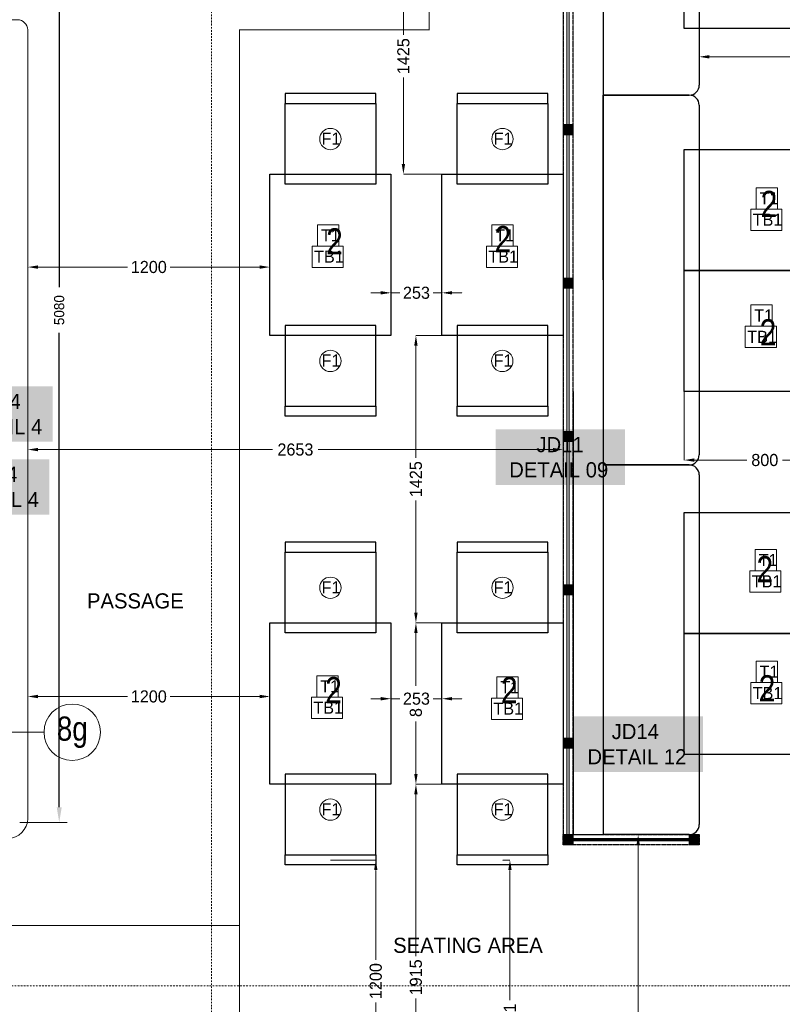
# Model space of a CAD drawing. Header units: millimetres. Extents: x 811 to 573824, y 137 to 100812.
# Tile 88 of 143: x 452495 to 456275, y 65903 to 70785. Entities that reach past the tile are written whole.
import ezdxf

# ---------------------------------------------------------------- set-up
doc = ezdxf.new("R2010")
doc.units = ezdxf.units.MM
doc.header["$LTSCALE"] = 3
doc.header["$MEASUREMENT"] = 0
doc.header["$PDMODE"] = 35
for name, pattern in [('DASHDOT2', [0.5, 0.25, -0.125, 0, -0.125]), ('DASHED', [0.75, 0.5, -0.25]), ('DASHED2', [0.375, 0.25, -0.125]), ('HIDDENX2', [0.75, 0.5, -0.25]), ('PDASHED2', [9.525, 6.35, -3.175])]:
    doc.linetypes.add(name, pattern=pattern)
doc.layers.get('0').update_dxf_attribs({"lineweight": 0})
doc.layers.get('Defpoints').update_dxf_attribs({"lineweight": 0})
doc.layers.add('ARC - LEADER ARROW', color=7, linetype='Continuous')
for name, color, linetype, lineweight in [('FOH TEXT', 7, 'Continuous', 0), ('FURNITURE', 27, 'Continuous', 0), ('FURNITURE CODES', 7, 'Continuous', 0), ('FURNITURE DIMENSIONS', 5, 'Continuous', 0), ('JOINERY DETAILS TEXT', 7, 'Continuous', 0), ('KITCHEN EQUIPMENT CODES', 252, 'Continuous', 0), ('NEW BRICKWORK', 1, 'Continuous', 0), ('PATHWAY LINE', 8, 'HIDDENX2', 0), ('S Fur', 44, 'Continuous', 20), ('SEATING NO.', 250, 'Continuous', 0), ('SECTION LINES', 7, 'Continuous', 0), ('SHEET', 7, 'Continuous', 0)]:
    doc.layers.add(name, color=color, linetype=linetype, lineweight=lineweight)
doc.styles.add('ARA-30', font='stylu.ttf', dxfattribs={"height": 60})
doc.styles.add('ARC SCALE50', font='swissc.ttf', dxfattribs={"height": 100})
doc.styles.get("Standard").update_dxf_attribs({"font": 'stylu.ttf'})
doc.dimstyles.new('ARA-30', dxfattribs={"dimtxt": 60, "dimasz": 50, "dimexe": 0, "dimexo": 0, "dimgap": 2, "dimtad": 0, "dimdec": 0, "dimdsep": 46, "dimtxsty": 'ARA-30', "dimcen": 30, "dimdle": 30, "dimclrd": 5, "dimclre": 5, "dimclrt": 5, "dimadec": 0, "dimazin": 3, "dimtfac": 1, "dimtdec": 0, "dimtix": 1, "dimtmove": 1, "dimatfit": 3, "dimfxl": 1, "dimtfill": 1, "dimtolj": 1, "dimlwd": 0, "dimlwe": 0, "dimarcsym": 0})
doc.dimstyles.new('ARC SCALE50', dxfattribs={"dimscale": 50, "dimtxt": 1, "dimasz": 1.5, "dimexe": 0.8, "dimexo": 0.8, "dimgap": 0.5, "dimtad": 0, "dimdec": 0, "dimrnd": 1, "dimzin": 0, "dimdsep": 46, "dimtxsty": 'Standard', "dimcen": 1.5, "dimdle": 0.8, "dimclrd": 256, "dimclre": 256, "dimclrt": 256, "dimadec": 0, "dimazin": 0, "dimtfac": 2, "dimtdec": 0, "dimtmove": 1, "dimatfit": 2, "dimfxl": 1, "dimtolj": 1, "dimtzin": 0, "dimlwd": -1, "dimlwe": 13, "dimarcsym": 0})

# ---------------------------------------------------------------- blocks, each defined once
blk = doc.blocks.new('*D42')
at = {"layer": 'Defpoints', "color": 0, "transparency": 16777216}
for p in [(454588, 69219.3, 0.1), (454458.9, 67794.3), (454588, 67794.3, 0.1)]:
    blk.add_point(p, dxfattribs=at)
at = {"layer": 'FURNITURE DIMENSIONS', "color": 5, "linetype": 'DASHED2', "lineweight": 0, "transparency": 16777216}
for p, q in [((454588, 69219.3), (454458.9, 69219.3)), ((454458.9, 69169.3), (454458.9, 68610.4)), ((454458.9, 67844.3), (454458.9, 68403.2)), ((454588, 67794.3), (454458.9, 67794.3))]:
    blk.add_line(p, q, dxfattribs=at)
at = {"layer": 'FURNITURE DIMENSIONS', "color": 5, "transparency": 16777216}
for points in [[(454450.6, 69169.3), (454467.3, 69169.3), (454458.9, 69219.3)], [(454450.6, 67844.3), (454467.3, 67844.3), (454458.9, 67794.3)]]:
    blk.add_solid(points, dxfattribs=at)
at = {"layer": 'FURNITURE DIMENSIONS', "color": 5, "transparency": 16777216, "insert": (454458.9, 68506.8), "char_height": 60, "attachment_point": 5, "rotation": 90, "style": 'ARA-30', "bg_fill": 3, "box_fill_scale": 1.25, "bg_fill_color": 256, "bg_fill_true_color": 13158600, "bg_fill_transparency": 0}
blk.add_mtext('\\A1;1425', dxfattribs=at)
blk = doc.blocks.new('*D43')
at = {"layer": 'Defpoints', "color": 0, "transparency": 16777216}
for p in [(454588, 71444.3, 0.1), (454396.9, 70019.3), (454588, 70019.3, 0.1)]:
    blk.add_point(p, dxfattribs=at)
at = {"layer": 'FURNITURE DIMENSIONS', "color": 5, "linetype": 'DASHED2', "lineweight": 0, "transparency": 16777216}
for p, q in [((454588, 71444.3), (454396.9, 71444.3)), ((454396.9, 71394.3), (454396.9, 70707.7)), ((454396.9, 70069.3), (454396.9, 70500.5)), ((454588, 70019.3), (454396.9, 70019.3))]:
    blk.add_line(p, q, dxfattribs=at)
at = {"layer": 'FURNITURE DIMENSIONS', "color": 5, "transparency": 16777216}
for points in [[(454388.6, 71394.3), (454405.2, 71394.3), (454396.9, 71444.3)], [(454388.6, 70069.3), (454405.2, 70069.3), (454396.9, 70019.3)]]:
    blk.add_solid(points, dxfattribs=at)
at = {"layer": 'FURNITURE DIMENSIONS', "color": 5, "transparency": 16777216, "insert": (454396.9, 70604.1), "char_height": 60, "attachment_point": 5, "rotation": 90, "style": 'ARA-30', "bg_fill": 3, "box_fill_scale": 1.25, "bg_fill_color": 256, "bg_fill_true_color": 13158600, "bg_fill_transparency": 0}
blk.add_mtext('\\A1;1425', dxfattribs=at)
blk = doc.blocks.new('*D80')
at = {"layer": 'Defpoints', "color": 0, "transparency": 16777216}
for p in [(452535, 69643.2, 0.1), (453735, 69643.2, 0.1), (452535, 69558.5)]:
    blk.add_point(p, dxfattribs=at)
at = {"layer": 'FURNITURE DIMENSIONS', "color": 5, "linetype": 'DASHED2', "lineweight": 0, "transparency": 16777216}
for p, q in [((452535, 69643.2), (452535, 69558.5)), ((453735, 69643.2), (453735, 69558.5)), ((452585, 69558.5), (453028.7, 69558.5)), ((453685, 69558.5), (453241.3, 69558.5))]:
    blk.add_line(p, q, dxfattribs=at)
at = {"layer": 'FURNITURE DIMENSIONS', "color": 5, "transparency": 16777216}
for points in [[(452585, 69566.8), (452585, 69550.1), (452535, 69558.5)], [(453685, 69566.8), (453685, 69550.1), (453735, 69558.5)]]:
    blk.add_solid(points, dxfattribs=at)
at = {"layer": 'FURNITURE DIMENSIONS', "color": 5, "transparency": 16777216, "insert": (453135, 69558.5), "char_height": 60, "attachment_point": 5, "style": 'ARA-30', "bg_fill": 3, "box_fill_scale": 1.25, "bg_fill_color": 256, "bg_fill_true_color": 13158600, "bg_fill_transparency": 0}
blk.add_mtext('\\A1;1200', dxfattribs=at)
blk = doc.blocks.new('*D81')
at = {"layer": 'Defpoints', "color": 0, "transparency": 16777216}
for p in [(452535, 67429.2), (452535, 67418.2, 0.1), (453735, 67418.2, 0.1)]:
    blk.add_point(p, dxfattribs=at)
at = {"layer": 'FURNITURE DIMENSIONS', "color": 5, "linetype": 'DASHED2', "lineweight": 0, "transparency": 16777216}
for p, q in [((452535, 67418.2), (452535, 67429.2)), ((452585, 67429.2), (453028.7, 67429.2)), ((453685, 67429.2), (453241.3, 67429.2)), ((453735, 67418.2), (453735, 67429.2))]:
    blk.add_line(p, q, dxfattribs=at)
at = {"layer": 'FURNITURE DIMENSIONS', "color": 5, "transparency": 16777216}
for points in [[(452585, 67437.6), (452585, 67420.9), (452535, 67429.2)], [(453685, 67437.6), (453685, 67420.9), (453735, 67429.2)]]:
    blk.add_solid(points, dxfattribs=at)
at = {"layer": 'FURNITURE DIMENSIONS', "color": 5, "transparency": 16777216, "insert": (453135, 67429.2), "char_height": 60, "attachment_point": 5, "style": 'ARA-30', "bg_fill": 3, "box_fill_scale": 1.25, "bg_fill_color": 256, "bg_fill_true_color": 13158600, "bg_fill_transparency": 0}
blk.add_mtext('\\A1;1200', dxfattribs=at)
blk = doc.blocks.new('*D82')
at = {"layer": 'Defpoints', "color": 0, "transparency": 16777216}
for p in [(454035, 66618.2, 0.1), (454260, 65417.8), (454328.2, 65417.8, 0.1)]:
    blk.add_point(p, dxfattribs=at)
at = {"layer": 'FURNITURE DIMENSIONS', "color": 5, "linetype": 'DASHED2', "lineweight": 0, "transparency": 16777216}
for p, q in [((454035, 66618.2), (454260, 66618.2)), ((454260, 66568.2), (454260, 66124.3)), ((454260, 65467.8), (454260, 65911.7)), ((454328.2, 65417.8), (454260, 65417.8))]:
    blk.add_line(p, q, dxfattribs=at)
at = {"layer": 'FURNITURE DIMENSIONS', "color": 5, "transparency": 16777216}
for points in [[(454251.7, 66568.2), (454268.3, 66568.2), (454260, 66618.2)], [(454251.7, 65467.8), (454268.3, 65467.8), (454260, 65417.8)]]:
    blk.add_solid(points, dxfattribs=at)
at = {"layer": 'FURNITURE DIMENSIONS', "color": 5, "transparency": 16777216, "insert": (454260, 66018), "char_height": 60, "attachment_point": 5, "rotation": 90, "style": 'ARA-30', "bg_fill": 3, "box_fill_scale": 1.25, "bg_fill_color": 256, "bg_fill_true_color": 13158600, "bg_fill_transparency": 0}
blk.add_mtext('\\A1;1200', dxfattribs=at)
blk = doc.blocks.new('*D83')
at = {"layer": 'Defpoints', "color": 0, "transparency": 16777216}
for p in [(454888, 66618.2, 0), (454924.9, 65017.3, 0), (454924.9, 65017.3)]:
    blk.add_point(p, dxfattribs=at)
at = {"layer": 'FURNITURE DIMENSIONS', "color": 5, "linetype": 'DASHED2', "lineweight": 0, "transparency": 16777216}
for p, q in [((454888, 66618.2), (454924.9, 66618.2)), ((454924.9, 66568.2), (454924.9, 65912)), ((454924.9, 65067.3), (454924.9, 65723.5)), ((454924.9, 65017.3), (454924.9, 65017.3))]:
    blk.add_line(p, q, dxfattribs=at)
at = {"layer": 'FURNITURE DIMENSIONS', "color": 5, "transparency": 16777216}
for points in [[(454916.6, 66568.2), (454933.3, 66568.2), (454924.9, 66618.2)], [(454916.6, 65067.3), (454933.3, 65067.3), (454924.9, 65017.3)]]:
    blk.add_solid(points, dxfattribs=at)
at = {"layer": 'FURNITURE DIMENSIONS', "color": 5, "transparency": 16777216, "insert": (454924.9, 65817.7), "char_height": 60, "attachment_point": 5, "rotation": 90, "style": 'ARA-30', "bg_fill": 3, "box_fill_scale": 1.25, "bg_fill_color": 256, "bg_fill_true_color": 13158600, "bg_fill_transparency": 0}
blk.add_mtext('\\A1;1601', dxfattribs=at)
blk = doc.blocks.new('*D84')
at = {"layer": 'Defpoints', "color": 0, "transparency": 16777216}
for p in [(454588, 69430.8), (454335, 69243.2), (454588, 69243.2)]:
    blk.add_point(p, dxfattribs=at)
at = {"layer": 'FURNITURE DIMENSIONS', "color": 5, "linetype": 'DASHED2', "lineweight": 0, "transparency": 16777216}
for p, q in [((454285, 69430.8), (454235, 69430.8)), ((454335, 69243.2), (454335, 69430.8)), ((454335, 69430.8), (454378.4, 69430.8)), ((454588, 69430.8), (454544.6, 69430.8)), ((454588, 69243.2), (454588, 69430.8)), ((454638, 69430.8), (454688, 69430.8))]:
    blk.add_line(p, q, dxfattribs=at)
at = {"layer": 'FURNITURE DIMENSIONS', "color": 5, "transparency": 16777216}
for points in [[(454285, 69439.2), (454285, 69422.5), (454335, 69430.8)], [(454638, 69439.2), (454638, 69422.5), (454588, 69430.8)]]:
    blk.add_solid(points, dxfattribs=at)
at = {"layer": 'FURNITURE DIMENSIONS', "color": 5, "transparency": 16777216, "insert": (454461.5, 69430.8), "char_height": 60, "attachment_point": 5, "style": 'ARA-30', "bg_fill": 3, "box_fill_scale": 1.25, "bg_fill_color": 256, "bg_fill_true_color": 13158600, "bg_fill_transparency": 0}
blk.add_mtext('\\A1;253', dxfattribs=at)
blk = doc.blocks.new('FURNITURE CODES')
at = {"layer": 'SEATING NO.', "char_height": 130, "attachment_point": 1, "style": 'ARC SCALE50'}
for insert in [(456167.3, 69936.3, 0.1), (454013.8, 69750.9, 0.1), (454848.5, 69761.8, 0.1), (456162.7, 69299.9, 0.1), (456146.7, 68125.3, 0.1), (454009.1, 67525.9, 0.1), (454880.4, 67525.9, 0.1), (456157.7, 67534.8, 0.1)]:
    blk.add_mtext_dynamic_manual_height_columns('2', width=2181.781, gutter_width=1, heights=[0], dxfattribs=dict(at, insert=insert))
blk = doc.blocks.new('FURNITURE ITEMS')
at = {"layer": 'FURNITURE CODES'}
for points in [[(456145.4, 69951.5), (456251.2, 69951.5), (456251.2, 69845.7), (456145.4, 69845.7)], [(456118.5, 69845.7), (456272.4, 69845.7), (456272.4, 69739.9), (456118.5, 69739.9)], [(453971.6, 69768.7), (454077.4, 69768.7), (454077.4, 69662.9), (453971.6, 69662.9)], [(454835.4, 69768.7), (454941.2, 69768.7), (454941.2, 69662.9), (454835.4, 69662.9)], [(453944.6, 69662.9), (454098.6, 69662.9), (454098.6, 69557), (453944.6, 69557)], [(454808.5, 69662.9), (454962.4, 69662.9), (454962.4, 69557), (454808.5, 69557)], [(456118.6, 69370.6), (456224.4, 69370.6), (456224.4, 69264.7), (456118.6, 69264.7)], [(456091.6, 69264.7), (456245.6, 69264.7), (456245.6, 69158.9), (456091.6, 69158.9)], [(456140.9, 68158.5), (456246.7, 68158.5), (456246.7, 68052.7), (456140.9, 68052.7)], [(456114, 68052.7), (456267.9, 68052.7), (456267.9, 67946.8), (456114, 67946.8)], [(456145.4, 67604.1), (456251.2, 67604.1), (456251.2, 67498.3), (456145.4, 67498.3)], [(453968, 67532), (454073.8, 67532), (454073.8, 67426.2), (453968, 67426.2)], [(454860.3, 67527.5), (454966.2, 67527.5), (454966.2, 67421.7), (454860.3, 67421.7)], [(456118.5, 67498.3), (456272.4, 67498.3), (456272.4, 67392.5), (456118.5, 67392.5)], [(453941, 67426.2), (454095, 67426.2), (454095, 67320.4), (453941, 67320.4)], [(454833.4, 67421.7), (454987.3, 67421.7), (454987.3, 67315.9), (454833.4, 67315.9)]]:
    blk.add_lwpolyline(points, close=True, dxfattribs=at)
for centre in [(454035, 70193.2, 0.1), (454888, 70193.2, 0.1), (454035, 69093.2, 0.1), (454886.8, 69093.2, 0.1), (454035, 67968.2, 0.1), (454888, 67968.2, 0.1), (454035, 66868.2, 0.1), (454888, 66868.2, 0.1)]:
    blk.add_circle(centre, 52.9, dxfattribs=at)
at = {"layer": 'FURNITURE CODES', "char_height": 60, "width": 191.371, "attachment_point": 1, "style": 'ARA-30'}
for s, insert in [('F1', (453991.2, 70225.3, 0.1)), ('F1', (454844.2, 70225.3, 0.1)), ('T1', (456162.4, 69929.3)), ('TB1', (456128.1, 69823.4)), ('T1', (453988.6, 69746.4)), ('T1', (454852.4, 69746.4)), ('TB1', (453954.2, 69640.6)), ('TB1', (454818.1, 69640.6)), ('T1', (456135.6, 69348.3)), ('TB1', (456101.2, 69242.5)), ('F1', (453991.2, 69125.3, 0.1)), ('F1', (454844.2, 69125.3, 0.1)), ('T1', (456157.9, 68136.2)), ('TB1', (456123.6, 68030.4)), ('F1', (453991.2, 68000.3, 0.1)), ('F1', (454844.2, 68000.3, 0.1)), ('T1', (456162.4, 67581.9)), ('T1', (453985, 67509.8)), ('T1', (454877.4, 67505.3)), ('TB1', (456128.1, 67476.1)), ('TB1', (453950.6, 67403.9)), ('TB1', (454843, 67399.4)), ('F1', (453991.2, 66900.3, 0.1)), ('F1', (454844.2, 66900.3, 0.1))]:
    blk.add_mtext(s, dxfattribs=dict(at, insert=insert))
blk = doc.blocks.new('*D97')
at = {"layer": 'Defpoints', "color": 0, "transparency": 16777216}
for p in [(452535, 68880.8), (455188, 68880.8), (455188, 68653.5)]:
    blk.add_point(p, dxfattribs=at)
at = {"layer": 'FURNITURE DIMENSIONS', "color": 5, "linetype": 'DASHED2', "lineweight": 0, "transparency": 16777216}
for p, q in [((452535, 68880.8), (452535, 68653.5)), ((455188, 68880.8), (455188, 68653.5)), ((452585, 68653.5), (453748.6, 68653.5)), ((455138, 68653.5), (453974.5, 68653.5))]:
    blk.add_line(p, q, dxfattribs=at)
at = {"layer": 'FURNITURE DIMENSIONS', "color": 5, "transparency": 16777216}
for points in [[(452585, 68661.8), (452585, 68645.2), (452535, 68653.5)], [(455138, 68645.2), (455138, 68661.8), (455188, 68653.5)]]:
    blk.add_solid(points, dxfattribs=at)
at = {"layer": 'FURNITURE DIMENSIONS', "color": 5, "transparency": 16777216, "insert": (453861.5, 68653.5), "char_height": 60, "attachment_point": 5, "style": 'ARA-30', "bg_fill": 3, "box_fill_scale": 1.25, "bg_fill_color": 256, "bg_fill_true_color": 13158600, "bg_fill_transparency": 0}
blk.add_mtext('\\A1;2653', dxfattribs=at)
blk = doc.blocks.new('*D98')
at = {"layer": 'Defpoints', "color": 0, "transparency": 16777216}
for p in [(454588, 67794.3, 0.3), (454458.8, 66994.3), (454588, 66994.3, 0.1)]:
    blk.add_point(p, dxfattribs=at)
at = {"layer": 'FURNITURE DIMENSIONS', "color": 5, "linetype": 'DASHED2', "lineweight": 0, "transparency": 16777216}
for p, q in [((454588, 67794.3), (454458.8, 67794.3)), ((454458.8, 67744.3), (454458.8, 67482.2)), ((454458.8, 67044.3), (454458.8, 67306.4)), ((454588, 66994.3), (454458.8, 66994.3))]:
    blk.add_line(p, q, dxfattribs=at)
at = {"layer": 'FURNITURE DIMENSIONS', "color": 5, "transparency": 16777216}
for points in [[(454450.5, 67744.3), (454467.2, 67744.3), (454458.8, 67794.3)], [(454450.5, 67044.3), (454467.2, 67044.3), (454458.8, 66994.3)]]:
    blk.add_solid(points, dxfattribs=at)
at = {"layer": 'FURNITURE DIMENSIONS', "color": 5, "transparency": 16777216, "insert": (454458.8, 67394.3), "char_height": 60, "attachment_point": 5, "rotation": 90, "style": 'ARA-30', "bg_fill": 3, "box_fill_scale": 1.25, "bg_fill_color": 256, "bg_fill_true_color": 13158600, "bg_fill_transparency": 0}
blk.add_mtext('\\A1;800', dxfattribs=at)
blk = doc.blocks.new('*D99')
at = {"layer": 'Defpoints', "color": 0, "transparency": 16777216}
for p in [(454588, 66994.3, 0.3), (454458.8, 65079.2), (454624.9, 65079.2, 0.7)]:
    blk.add_point(p, dxfattribs=at)
at = {"layer": 'FURNITURE DIMENSIONS', "color": 5, "linetype": 'DASHED2', "lineweight": 0, "transparency": 16777216}
for p, q in [((454588, 66994.3), (454458.8, 66994.3)), ((454458.8, 66944.3), (454458.8, 66140.3)), ((454458.8, 65129.2), (454458.8, 65933.1)), ((454624.9, 65079.2), (454458.8, 65079.2))]:
    blk.add_line(p, q, dxfattribs=at)
at = {"layer": 'FURNITURE DIMENSIONS', "color": 5, "transparency": 16777216}
for points in [[(454450.5, 66944.3), (454467.2, 66944.3), (454458.8, 66994.3)], [(454450.5, 65129.2), (454467.2, 65129.2), (454458.8, 65079.2)]]:
    blk.add_solid(points, dxfattribs=at)
at = {"layer": 'FURNITURE DIMENSIONS', "color": 5, "transparency": 16777216, "insert": (454458.8, 66036.7), "char_height": 60, "attachment_point": 5, "rotation": 90, "style": 'ARA-30', "bg_fill": 3, "box_fill_scale": 1.25, "bg_fill_color": 256, "bg_fill_true_color": 13158600, "bg_fill_transparency": 0}
blk.add_mtext('\\A1;1915', dxfattribs=at)
blk = doc.blocks.new('*D107')
at = {"layer": 'Defpoints', "color": 0, "transparency": 16777216}
for p in [(454335, 67418.2, 0.1), (454588, 67418.2, 0.1), (454588, 67418.2)]:
    blk.add_point(p, dxfattribs=at)
at = {"layer": 'FURNITURE DIMENSIONS', "color": 5, "linetype": 'DASHED2', "lineweight": 0, "transparency": 16777216}
for p, q in [((454285, 67418.2), (454235, 67418.2)), ((454335, 67418.2), (454378.4, 67418.2)), ((454588, 67418.2), (454544.6, 67418.2)), ((454638, 67418.2), (454688, 67418.2))]:
    blk.add_line(p, q, dxfattribs=at)
at = {"layer": 'FURNITURE DIMENSIONS', "color": 5, "transparency": 16777216}
for points in [[(454285, 67426.5), (454285, 67409.8), (454335, 67418.2)], [(454638, 67426.5), (454638, 67409.8), (454588, 67418.2)]]:
    blk.add_solid(points, dxfattribs=at)
at = {"layer": 'FURNITURE DIMENSIONS', "color": 5, "transparency": 16777216, "insert": (454461.5, 67418.2), "char_height": 60, "attachment_point": 5, "style": 'ARA-30', "bg_fill": 3, "box_fill_scale": 1.25, "bg_fill_color": 256, "bg_fill_true_color": 13158600, "bg_fill_transparency": 0}
blk.add_mtext('\\A1;253', dxfattribs=at)
blk = doc.blocks.new('*D108')
at = {"layer": 'Defpoints', "color": 0, "transparency": 16777216}
for p in [(455600.5, 66744.3, 0.3), (455560.5, 64330.2), (455600.5, 64330.2, 0.7)]:
    blk.add_point(p, dxfattribs=at)
at = {"layer": 'FURNITURE DIMENSIONS', "color": 5, "linetype": 'DASHED2', "lineweight": 0, "transparency": 16777216}
for p, q in [((455600.5, 66744.3), (455560.5, 66744.3)), ((455560.5, 66694.3), (455560.5, 65316.5)), ((455560.5, 64380.2), (455560.5, 65088.5)), ((455600.5, 64330.2), (455560.5, 64330.2))]:
    blk.add_line(p, q, dxfattribs=at)
at = {"layer": 'FURNITURE DIMENSIONS', "color": 5, "transparency": 16777216}
for points in [[(455552.2, 66694.3), (455568.8, 66694.3), (455560.5, 66744.3)], [(455552.2, 64380.2), (455568.8, 64380.2), (455560.5, 64330.2)]]:
    blk.add_solid(points, dxfattribs=at)
at = {"layer": 'FURNITURE DIMENSIONS', "color": 5, "transparency": 16777216, "insert": (455564.5, 65202.5), "char_height": 60, "attachment_point": 5, "rotation": 90, "style": 'ARA-30', "bg_fill": 3, "box_fill_scale": 1.25, "bg_fill_color": 256, "bg_fill_true_color": 13158600, "bg_fill_transparency": 0}
blk.add_mtext('\\A1;2414', dxfattribs=at)
blk = doc.blocks.new('*D109')
at = {"layer": 'Defpoints', "color": 0, "transparency": 16777216}
for p in [(455788.1, 68965.4, 0.1), (456588.1, 68965.4, 0.1), (455788.1, 68601.5)]:
    blk.add_point(p, dxfattribs=at)
at = {"layer": 'FURNITURE DIMENSIONS', "color": 5, "linetype": 'DASHED2', "lineweight": 0, "transparency": 16777216}
for p, q in [((455788.1, 68965.4), (455788.1, 68601.5)), ((456588.1, 68965.4), (456588.1, 68601.5)), ((455838.1, 68601.5), (456100.2, 68601.5)), ((456538.1, 68601.5), (456276, 68601.5))]:
    blk.add_line(p, q, dxfattribs=at)
at = {"layer": 'FURNITURE DIMENSIONS', "color": 5, "transparency": 16777216}
for points in [[(455838.1, 68609.8), (455838.1, 68593.2), (455788.1, 68601.5)], [(456538.1, 68609.8), (456538.1, 68593.2), (456588.1, 68601.5)]]:
    blk.add_solid(points, dxfattribs=at)
at = {"layer": 'FURNITURE DIMENSIONS', "color": 5, "transparency": 16777216, "insert": (456188.1, 68601.5), "char_height": 60, "attachment_point": 5, "style": 'ARA-30', "bg_fill": 3, "box_fill_scale": 1.25, "bg_fill_color": 256, "bg_fill_true_color": 13158600, "bg_fill_transparency": 0}
blk.add_mtext('\\A1;800', dxfattribs=at)
blk = doc.blocks.new('*D110')
at = {"layer": 'Defpoints', "color": 0, "transparency": 16777216}
for p in [(458686.2, 70601), (455863.1, 70577, 0.1), (458686.2, 70577, 0.1)]:
    blk.add_point(p, dxfattribs=at)
at = {"layer": 'FURNITURE DIMENSIONS', "color": 5, "linetype": 'DASHED2', "lineweight": 0, "transparency": 16777216}
for p, q in [((455863.1, 70577), (455863.1, 70601)), ((455913.1, 70601), (457161.8, 70601)), ((458636.2, 70601), (457387.5, 70601)), ((458686.2, 70577), (458686.2, 70601))]:
    blk.add_line(p, q, dxfattribs=at)
at = {"layer": 'FURNITURE DIMENSIONS', "color": 5, "transparency": 16777216}
for points in [[(455913.1, 70609.3), (455913.1, 70592.7), (455863.1, 70601)], [(458636.2, 70609.3), (458636.2, 70592.7), (458686.2, 70601)]]:
    blk.add_solid(points, dxfattribs=at)
at = {"layer": 'FURNITURE DIMENSIONS', "color": 5, "transparency": 16777216, "insert": (457274.7, 70601), "char_height": 60, "attachment_point": 5, "style": 'ARA-30', "bg_fill": 3, "box_fill_scale": 1.25, "bg_fill_color": 256, "bg_fill_true_color": 13158600, "bg_fill_transparency": 0}
blk.add_mtext('\\A1;2823', dxfattribs=at)
blk = doc.blocks.new('*D236')
at = {"layer": 'ARC - LEADER ARROW', "lineweight": 13, "transparency": 16777216}
for p, q in [((452495, 71885.2), (452730.9, 71885.2)), ((452495, 66804.9), (452730.9, 66804.9))]:
    blk.add_line(p, q, dxfattribs=at)
at = {"layer": 'ARC - LEADER ARROW', "transparency": 16777216}
for p, q in [((452690.9, 71810.2), (452690.9, 69458.1)), ((452690.9, 66879.9), (452690.9, 69231.9))]:
    blk.add_line(p, q, dxfattribs=at)
for points in [[(452703.4, 71810.2), (452678.4, 71810.2), (452690.9, 71885.2)], [(452678.4, 66879.9), (452703.4, 66879.9), (452690.9, 66804.9)]]:
    blk.add_solid(points, dxfattribs=at)
at = {"layer": 'Defpoints', "color": 0, "transparency": 16777216}
for p in [(452455, 71885.2), (452690.9, 71885.2), (452455, 66804.9)]:
    blk.add_point(p, dxfattribs=at)
at = {"layer": 'ARC - LEADER ARROW', "transparency": 16777216, "insert": (452690.9, 69345), "char_height": 50, "attachment_point": 5, "rotation": 90}
blk.add_mtext('\\A1;5080', dxfattribs=at)
blk = doc.blocks.new('SEATING')
at = {"layer": 'S Fur'}
h = blk.add_hatch(dxfattribs=at)
h.set_pattern_fill('ANSI31', color=0, angle=-90)
h.set_pattern_definition([(315, (-348149.75808, 9876.63155), (0.08838834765, 0.08838834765), [])])
h.paths.add_polyline_path([(107057.3, 82120.9), (107069.3, 82120.9), (107069.3, 76620.9), (107057.3, 76620.9)])
h = blk.add_hatch(dxfattribs=at)
h.set_pattern_fill('ANSI31', color=0)
h.set_pattern_definition([(45, (-349985.09451, 5469.70366), (-0.08838834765, 0.08838834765), [])])
h.paths.add_polyline_path([(107038.3, 80141.2), (107088.3, 80141.2), (107088.3, 80091.2), (107038.3, 80091.2)])
h = blk.add_hatch(dxfattribs=at)
h.set_pattern_fill('ANSI31', color=0)
h.set_pattern_definition([(45, (-349985.09452, 4709.18205), (-0.08838834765, 0.08838834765), [])])
h.paths.add_polyline_path([(107038.3, 79380.7), (107088.3, 79380.7), (107088.3, 79330.7), (107038.3, 79330.7)])
h = blk.add_hatch(dxfattribs=at)
h.set_pattern_fill('ANSI31', color=0)
h.set_pattern_definition([(45, (-349985.08253, 3948.66044), (-0.08838834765, 0.08838834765), [])])
h.paths.add_polyline_path([(107038.3, 78620.2), (107088.3, 78620.2), (107088.3, 78570.2), (107038.3, 78570.2)])
h = blk.add_hatch(dxfattribs=at)
h.set_pattern_fill('ANSI31', color=0)
h.set_pattern_definition([(45, (-349985.0945, 3188.13883), (-0.08838834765, 0.08838834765), [])])
h.paths.add_polyline_path([(107038.3, 77859.7), (107088.3, 77859.7), (107088.3, 77809.7), (107038.3, 77809.7)])
h = blk.add_hatch(dxfattribs=at)
h.set_pattern_fill('ANSI31', color=0)
h.set_pattern_definition([(45, (-349985.09451, 2427.61721), (-0.08838834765, 0.08838834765), [])])
h.paths.add_polyline_path([(107038.3, 77099.1), (107088.3, 77099.1), (107088.3, 77049.1), (107038.3, 77049.1)])
h = blk.add_hatch(dxfattribs=at)
h.set_pattern_fill('ANSI31', color=0)
h.set_pattern_definition([(45, (-349985.0945, 1949.38513), (-0.08838834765, 0.08838834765), [])])
h.paths.add_polyline_path([(107038.3, 76620.9), (107088.3, 76620.9), (107088.3, 76570.9), (107038.3, 76570.9)])
h = blk.add_hatch(dxfattribs=at)
h.set_pattern_fill('ANSI31', color=0, angle=-90)
h.set_pattern_definition([(315, (33374.72292, 533640.38219), (0.08838834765, 0.08838834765), [])])
h.paths.add_polyline_path([(107088.3, 76601.9), (107088.3, 76589.9), (107663.3, 76589.9), (107663.3, 76601.9)])
h = blk.add_hatch(dxfattribs=at)
h.set_pattern_fill('ANSI31', color=0)
h.set_pattern_definition([(45, (-349360.02915, 1949.3854), (-0.08838834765, 0.08838834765), [])])
h.paths.add_polyline_path([(107663.3, 76620.9), (107713.3, 76620.9), (107713.3, 76570.9), (107663.3, 76570.9)])
at = {"layer": 'S Fur', "lineweight": 25}
for p, q in [((107238.2, 76620.9, 0.2), (107238, 82120.9, 0.2)), ((107238.2, 80287.6, 0.2), (107238.1, 82120.9, 0.2)), ((107713.3, 82070.9, 0.2), (107713.3, 80337.6, 0.2)), ((107638.3, 80618.1, 0.2), (107638.3, 81218.1, 0.2)), ((108438.3, 80618.1, 0.2), (107638.3, 80618.1, 0.2)), ((107238, 80287.6, 0.2), (107663.2, 80287.6, 0.2)), ((107238.1, 78454.2, 0.2), (107238, 80287.6, 0.2)), ((107663.3, 80287.6, 0.2), (107238.2, 80287.6, 0.2)), ((107713.2, 80237.6, 0.2), (107713.2, 78504.2, 0.2)), ((107638.3, 79418.1, 0.2), (107638.3, 80018.1, 0.2)), ((107638.3, 80018.1, 0.2), (108438.3, 80018.1, 0.2)), ((107638.3, 78818.1, 0.2), (107638.3, 79418.1, 0.2)), ((107638.3, 79418.1, 0.2), (108438.3, 79418.1, 0.2)), ((108438.3, 79418.1, 0.2), (107638.3, 79418.1, 0.2)), ((107088.3, 78817.6, 0.2), (107088.4, 76620.9, 0.2)), ((108438.3, 78818.1, 0.2), (107638.3, 78818.1, 0.2)), ((107238.1, 78454.2, 0.2), (107663.3, 78454.2, 0.2)), ((107238.2, 76620.9, 0.2), (107238.1, 78454.2, 0.2)), ((107663.2, 78454.2, 0.2), (107238.1, 78454.2, 0.2)), ((107713.3, 78404.2, 0.2), (107713.3, 76670.9, 0.2)), ((107638.3, 77618.1, 0.2), (107638.3, 78218.1, 0.2)), ((107638.3, 78218.1, 0.2), (108438.3, 78218.1, 0.2)), ((107638.3, 77018.1, 0.2), (107638.3, 77618.1, 0.2)), ((107638.3, 77618.1, 0.2), (108438.3, 77618.1, 0.2)), ((108438.3, 77618.1, 0.2), (107638.3, 77618.1, 0.2)), ((108438.3, 77018.1, 0.2), (107638.3, 77018.1, 0.2)), ((107038.3, 76620.9, 0.2), (107088.3, 76620.9, 0.2)), ((107088.4, 76620.9, 0.2), (107238.2, 76620.9, 0.2)), ((107663.3, 76620.9, 0.2), (107238.2, 76620.9, 0.2))]:
    blk.add_line(p, q, dxfattribs=at)
at = {"layer": 'S Fur', "color": 0, "linetype": 'HIDDENX2', "lineweight": 25, "elevation": 0.2}
blk.add_lwpolyline([(107713.3, 82120.9), (107713.3, 82170.9), (107038.3, 82170.9), (107038.3, 76620.9), (107088.3, 76620.9), (107088.1, 82120.9), (107713.3, 82120.9)], dxfattribs=at)
at = {"layer": 'S Fur', "color": 0}
for points, elevation in [([(107057.3, 82120.9), (107069.3, 82120.9), (107069.3, 76620.9), (107057.3, 76620.9)], 0.2), ([(107088.3, 80091.2), (107038.3, 80091.2), (107038.3, 80141.2), (107088.3, 80141.2)], 0.8), ([(107038.3, 80141.2), (107088.3, 80141.2), (107088.3, 80091.2), (107038.3, 80091.2)], 0.5), ([(107038.3, 80141.2), (107088.3, 80141.2), (107088.3, 80091.2), (107038.3, 80091.2)], 0.5), ([(107088.3, 79330.7), (107038.3, 79330.7), (107038.3, 79380.7), (107088.3, 79380.7)], 1.1), ([(107038.3, 79380.7), (107088.3, 79380.7), (107088.3, 79330.7), (107038.3, 79330.7)], 0.8), ([(107038.3, 79380.7), (107088.3, 79380.7), (107088.3, 79330.7), (107038.3, 79330.7)], 0.8), ([(107088.3, 78570.2), (107038.3, 78570.2), (107038.3, 78620.2), (107088.3, 78620.2)], 1.4), ([(107038.3, 78620.2), (107088.3, 78620.2), (107088.3, 78570.2), (107038.3, 78570.2)], 1.1), ([(107038.3, 78620.2), (107088.3, 78620.2), (107088.3, 78570.2), (107038.3, 78570.2)], 1.1), ([(107088.3, 77809.7), (107038.3, 77809.7), (107038.3, 77859.7), (107088.3, 77859.7)], 1.7), ([(107038.3, 77859.7), (107088.3, 77859.7), (107088.3, 77809.7), (107038.3, 77809.7)], 1.4), ([(107038.3, 77859.7), (107088.3, 77859.7), (107088.3, 77809.7), (107038.3, 77809.7)], 1.4), ([(107088.3, 77049.1), (107038.3, 77049.1), (107038.3, 77099.1), (107088.3, 77099.1)], 2), ([(107038.3, 77099.1), (107088.3, 77099.1), (107088.3, 77049.1), (107038.3, 77049.1)], 1.7), ([(107038.3, 77099.1), (107088.3, 77099.1), (107088.3, 77049.1), (107038.3, 77049.1)], 1.7), ([(107088.3, 76570.9), (107038.3, 76570.9), (107038.3, 76620.9), (107088.3, 76620.9)], 0.5), ([(107038.3, 76620.9), (107088.3, 76620.9), (107088.3, 76570.9), (107038.3, 76570.9)], 0.2), ([(107038.3, 76620.9), (107088.3, 76620.9), (107088.3, 76570.9), (107038.3, 76570.9)], 0.2), ([(107088.3, 76601.9), (107088.3, 76589.9), (107663.3, 76589.9), (107663.3, 76601.9)], 0.2), ([(107663.3, 76620.9), (107713.3, 76620.9), (107713.3, 76570.9), (107663.3, 76570.9)], 0.2)]:
    blk.add_lwpolyline(points, close=True, dxfattribs=dict(at, elevation=elevation))
at = {"layer": 'S Fur', "lineweight": 25, "elevation": 0.2}
for points in [[(106110.3, 80245.9), (106110.3, 80295.9), (105660.3, 80295.9), (105660.3, 80245.9)], [(106963.3, 80245.9), (106963.3, 80295.9), (106513.3, 80295.9), (106513.3, 80245.9)], [(105660.3, 79845.9), (105660.3, 80245.9), (106110.3, 80245.9), (106110.3, 79845.9)], [(106513.3, 79845.9), (106513.3, 80245.9), (106963.3, 80245.9), (106963.3, 79845.9)], [(105585.3, 79895.9), (106185.3, 79895.9), (106185.3, 79095.9), (105585.3, 79095.9)], [(106438.3, 79895.9), (107038.3, 79895.9), (107038.3, 79095.9), (106438.3, 79095.9)], [(105660.3, 79145.9), (105660.3, 78745.9), (106110.3, 78745.9), (106110.3, 79145.9)], [(106513.3, 79145.9), (106513.3, 78745.9), (106963.3, 78745.9), (106963.3, 79145.9)], [(106110.3, 78745.9), (106110.3, 78695.9), (105660.3, 78695.9), (105660.3, 78745.9)], [(106963.3, 78745.9), (106963.3, 78695.9), (106513.3, 78695.9), (106513.3, 78745.9)], [(106110.3, 78020.9), (106110.3, 78070.9), (105660.3, 78070.9), (105660.3, 78020.9)], [(106963.3, 78020.9), (106963.3, 78070.9), (106513.3, 78070.9), (106513.3, 78020.9)], [(105660.3, 77620.9), (105660.3, 78020.9), (106110.3, 78020.9), (106110.3, 77620.9)], [(106513.3, 77620.9), (106513.3, 78020.9), (106963.3, 78020.9), (106963.3, 77620.9)], [(105585.3, 77670.9), (106185.3, 77670.9), (106185.3, 76870.9), (105585.3, 76870.9)], [(106438.3, 77670.9), (107038.3, 77670.9), (107038.3, 76870.9), (106438.3, 76870.9)], [(105660.3, 76920.9), (105660.3, 76520.9), (106110.3, 76520.9), (106110.3, 76920.9)], [(106513.3, 76920.9), (106513.3, 76520.9), (106963.3, 76520.9), (106963.3, 76920.9)], [(106110.3, 76520.9), (106110.3, 76470.9), (105660.3, 76470.9), (105660.3, 76520.9)], [(106963.3, 76520.9), (106963.3, 76470.9), (106513.3, 76470.9), (106513.3, 76520.9)]]:
    blk.add_lwpolyline(points, close=True, dxfattribs=at)
for points in [[(106110.3, 79895.9), (106110.3, 79845.9), (105660.3, 79845.9), (105660.3, 79895.9)], [(106963.3, 79895.9), (106963.3, 79845.9), (106513.3, 79845.9), (106513.3, 79895.9)], [(106110.3, 79095.9), (106110.3, 79145.9), (105660.3, 79145.9), (105660.3, 79095.9)], [(106963.3, 79095.9), (106963.3, 79145.9), (106513.3, 79145.9), (106513.3, 79095.9)], [(106110.3, 77670.9), (106110.3, 77620.9), (105660.3, 77620.9), (105660.3, 77670.9)], [(106963.3, 77670.9), (106963.3, 77620.9), (106513.3, 77620.9), (106513.3, 77670.9)], [(106110.3, 76870.9), (106110.3, 76920.9), (105660.3, 76920.9), (105660.3, 76870.9)], [(106963.3, 76870.9), (106963.3, 76920.9), (106513.3, 76920.9), (106513.3, 76870.9)]]:
    blk.add_lwpolyline(points, dxfattribs=at)
at = {"layer": 'S Fur', "color": 0, "linetype": 'DASHED', "lineweight": 25, "elevation": 0.2}
blk.add_lwpolyline([(107038.3, 76620.9), (107713.3, 76620.9), (107713.3, 76570.9), (107038.3, 76570.9)], close=True, dxfattribs=at)
at = {"layer": 'S Fur', "lineweight": 25}
for centre, start, end in [((107663.3, 80337.6, 0.2), 270, 0), ((107663.2, 80237.6, 0.2), 0, 90), ((107663.2, 78504.2, 0.2), 270, 0), ((107663.3, 78404.2, 0.2), 0, 90), ((107663.3, 76670.9, 0.2), 270, 0)]:
    blk.add_arc(centre, 50, start, end, dxfattribs=at)

msp = doc.modelspace()

# ---------------------------------------------------------------- linework, layer by layer
at = {"layer": 'FURNITURE', "color": 251, "true_color": 0x636466}
msp.add_line((455188, 66768.2, 0.1), (455188, 72268.2, 0.1), dxfattribs=at)
at = {"layer": 'KITCHEN EQUIPMENT CODES'}
msp.add_line((452615.7, 67251.9, 0.1), (452321.4, 67251.9, 0.1), dxfattribs=at)
msp.add_circle((452755.7, 67251.9, 0.1), 140, dxfattribs=at)
at = {"layer": 'NEW BRICKWORK', "color": 0, "elevation": 0.1}
msp.add_lwpolyline([(451924.9, 70734.8, -0.420645), (451974.1, 70785.1), (452484.6, 70785.1, -0.392789), (452535, 70735.1), (452535, 66824.9, -0.413772), (452435, 66724.9), (450124.9, 66724.9), (450124.9, 67094.9), (451924.9, 67094.9), (451924.9, 70734.8)], format="xyb", close=True, dxfattribs=at)
at = {"layer": 'PATHWAY LINE', "color": 1, "linetype": 'PDASHED2', "ltscale": 0.1}
msp.add_line((453585, 66294.3, 0.1), (453585, 64743.3, 0.1), dxfattribs=at)
at = {"layer": 'PATHWAY LINE', "color": 1, "linetype": 'PDASHED2', "ltscale": 0.1, "const_width": 5, "elevation": 0.1}
msp.add_lwpolyline([(451563.3, 66294.3), (453585, 66294.3), (453585, 70735.2), (454524.9, 70735.2), (454524.9, 73095), (456169.3, 73095), (456169.3, 73895.3)], dxfattribs=at)

# ---------------------------------------------------------------- texts
at = {"layer": 'FOH TEXT', "insert": (452828.6, 67940.8), "char_height": 75, "width": 624.244, "attachment_point": 1, "style": 'ARC SCALE50'}
msp.add_mtext('{\\fStylus BT|b0|i0|c0|p34;PASSAGE}', dxfattribs=at)
at = {"layer": 'JOINERY DETAILS TEXT', "insert": (455278.3, 67293, 1.5), "char_height": 75, "width": 566.027, "attachment_point": 1, "style": 'ARA-30', "bg_fill": 1, "box_fill_scale": 1.5, "bg_fill_color": 254, "bg_fill_transparency": 0}
msp.add_mtext('\\A1;\\pi150.94008;JD14\\P\\pi30.69849;DETAIL 12', dxfattribs=at)
at = {"layer": 'KITCHEN EQUIPMENT CODES', "color": 6, "insert": (452755.7, 67251.9, 0.1), "char_height": 120, "width": 192.712, "attachment_point": 5, "style": 'ARC SCALE50'}
msp.add_mtext('8g', dxfattribs=at)

# ---------------------------------------------------------------- next in the draw order: dimensions: what is measured, and where the dimension line sits
at = {"layer": 'FURNITURE DIMENSIONS'}
dim = msp.add_linear_dim(base=(454396.9, 70019.3, 0.2), p1=(454588, 71444.3, 0.3), p2=(454588, 70019.3, 0.3), angle=90, dimstyle='ARA-30', dxfattribs=at)
dim.commit()
dim.dimension.update_dxf_attribs({"geometry": '*D43', "text_midpoint": (454396.9, 70604.1, 0.2), "dimtype": 160})
for base, p1, p2, picture, middle in [((452535, 69558.5, 0.2), (453735, 69643.2, 0.3), (452535, 69643.2, 0.3), '*D80', (453135, 69558.5, 0.2)), ((452535, 67429.2, 0.2), (453735, 67418.2, 0.3), (452535, 67418.2, 0.3), '*D81', (453135, 67429.2, 0.2))]:
    dim = msp.add_linear_dim(base=base, p1=p1, p2=p2, dimstyle='ARA-30', dxfattribs=at)
    dim.commit()
    dim.dimension.update_dxf_attribs({"geometry": picture, "text_midpoint": middle})
for base, p1, p2, picture, middle in [((454458.9, 67794.3, 0.2), (454588, 69219.3, 0.3), (454588, 67794.3, 0.3), '*D42', (454458.9, 68506.8, 0.2)), ((454260, 65417.8, 0.2), (454035, 66618.2, 0.3), (454328.2, 65417.8, 0.3), '*D82', (454260, 66018, 0.2)), ((454924.9, 65017.3, 0.2), (454888, 66618.2, 0.2), (454924.9, 65017.3, 0.2), '*D83', (454924.9, 65817.7, 0.2))]:
    dim = msp.add_linear_dim(base=base, p1=p1, p2=p2, angle=90, dimstyle='ARA-30', dxfattribs=at)
    dim.commit()
    dim.dimension.update_dxf_attribs({"geometry": picture, "text_midpoint": middle})

# ---------------------------------------------------------------- next in the draw order: linework, layer by layer
at = {"layer": 'SECTION LINES', "color": 1, "linetype": 'DASHDOT2', "ltscale": 10, "elevation": 0.1}
msp.add_lwpolyline([(452805.6, 81260), (453445.3, 81260), (453445.3, 70778.3), (453445.3, 70778.3), (453445.3, 62678.4), (452800, 62678.4)], dxfattribs=at)

# ---------------------------------------------------------------- next in the draw order: texts
at = {"layer": 'JOINERY DETAILS TEXT', "insert": (450161, 68308.3, 0.1), "char_height": 75, "width": 464.694, "attachment_point": 1, "style": 'ARA-30', "bg_fill": 1, "box_fill_scale": 1.5, "bg_fill_color": 254, "bg_fill_transparency": 0}
msp.add_mtext('\\A1;\\pi82.89628;JD 02\\P\\pi17.25755;DETAIL 2', dxfattribs=at)
at = {"layer": 'SHEET', "insert": (437700.2, 68507.6), "char_height": 90, "width": 673.427, "attachment_point": 1, "style": 'ARA-30'}
msp.add_mtext('\\A1;\\pi254.09258;SA \\P\\pi0;PROCURED', dxfattribs=at)

# ---------------------------------------------------------------- next in the draw order: dimensions: what is measured, and where the dimension line sits
at = {"layer": 'FURNITURE DIMENSIONS'}
dim = msp.add_linear_dim(base=(454588, 69430.8, 0.2), p1=(454335, 69243.2, 0.2), p2=(454588, 69243.2, 0.2), dimstyle='ARA-30', dxfattribs=at)
dim.commit()
dim.dimension.update_dxf_attribs({"geometry": '*D84', "text_midpoint": (454461.5, 69430.8, 0.2)})

# ---------------------------------------------------------------- next in the draw order: block references
msp.add_blockref('FURNITURE CODES', (0, 0))
at = {"layer": 'SHEET', "lineweight": -3}
msp.add_blockref('FURNITURE ITEMS', (0, 0), dxfattribs=at)

# ---------------------------------------------------------------- next in the draw order: dimensions: what is measured, and where the dimension line sits
at = {"layer": 'FURNITURE DIMENSIONS'}
for base, p1, p2, picture, middle in [((458686.2, 70601), (455863.1, 70577, 0.1), (458686.2, 70577, 0.1), '*D110', (457274.7, 70601)), ((455788.1, 68601.5), (456588.1, 68965.4, 0.1), (455788.1, 68965.4, 0.1), '*D109', (456188.1, 68601.5)), ((455188, 68653.5), (452535, 68880.8, 0.1), (455188, 68880.8, 0.1), '*D97', (453861.5, 68653.5))]:
    dim = msp.add_linear_dim(base=base, p1=p1, p2=p2, dimstyle='ARA-30', dxfattribs=at)
    dim.commit()
    dim.dimension.update_dxf_attribs({"geometry": picture, "text_midpoint": middle})
dim = msp.add_linear_dim(base=(454458.8, 66994.3), p1=(454588, 67794.3, 0.3), p2=(454588, 66994.3, 0.1), angle=90, dimstyle='ARA-30', dxfattribs=at)
dim.commit()
dim.dimension.update_dxf_attribs({"geometry": '*D98', "text_midpoint": (454458.8, 67394.3)})
dim = msp.add_linear_dim(base=(455560.5, 64330.2), p1=(455600.5, 66744.3, 0.3), p2=(455600.5, 64330.2, 0.7), angle=90, dimstyle='ARA-30', dxfattribs=at)
dim.commit()
dim.dimension.update_dxf_attribs({"geometry": '*D108', "text_midpoint": (455564.5, 65202.5), "dimtype": 160})

# ---------------------------------------------------------------- next in the draw order: texts
at = {"layer": 'JOINERY DETAILS TEXT', "char_height": 75, "attachment_point": 1, "style": 'ARA-30', "bg_fill": 1, "box_fill_scale": 1.5, "bg_fill_color": 254, "bg_fill_transparency": 0}
for s, insert, width in [('\\A1;\\pi81.66092;JD 04\\P\\pi16.0222;DETAIL 4', (452156.5, 68929.9), 464.694), ('\\A1;\\pi164.66628;JD11\\P\\pi29.82002;DETAIL 09', (454891.6, 68715.7, 1.5), 566.027), ('\\A1;\\pi81.66092;JD 04\\P\\pi16.0222;DETAIL 4', (452140, 68568.4, 0.3), 464.694)]:
    msp.add_mtext(s, dxfattribs=dict(at, insert=insert, width=width))

# ---------------------------------------------------------------- next in the draw order: dimensions: what is measured, and where the dimension line sits
at = {"layer": 'ARC - LEADER ARROW'}
dim = msp.add_linear_dim(base=(452690.9, 71885.2, 0.1), p1=(452455, 66804.9, 0.1), p2=(452455, 71885.2, 0.1), angle=90, dimstyle='ARC SCALE50', dxfattribs=at)
dim.commit()
dim.dimension.update_dxf_attribs({"geometry": '*D236', "text_midpoint": (452690.9, 69345, 0.1)})
at = {"layer": 'FURNITURE DIMENSIONS'}
dim = msp.add_linear_dim(base=(454588, 67418.2), p1=(454335, 67418.2, 0.1), p2=(454588, 67418.2, 0.1), dimstyle='ARA-30', dxfattribs=at)
dim.commit()
dim.dimension.update_dxf_attribs({"geometry": '*D107', "text_midpoint": (454461.5, 67418.2)})
dim = msp.add_linear_dim(base=(454458.8, 65079.2), p1=(454588, 66994.3, 0.3), p2=(454624.9, 65079.2, 0.7), angle=90, dimstyle='ARA-30', dxfattribs=at)
dim.commit()
dim.dimension.update_dxf_attribs({"geometry": '*D99', "text_midpoint": (454458.8, 66036.7)})

# ---------------------------------------------------------------- next in the draw order: linework, layer by layer
at = {"layer": 'SECTION LINES', "color": 1, "linetype": 'DASHDOT2', "ltscale": 10, "elevation": 0.1}
msp.add_lwpolyline([(449103.4, 66634.3), (449103.4, 65994.6), (459585.2, 65994.6), (459585.2, 65994.6), (460177.8, 65994.6), (460177.8, 66639.9)], dxfattribs=at)

# ---------------------------------------------------------------- next in the draw order: block references
at = {"layer": 'S Fur'}
msp.add_blockref('SEATING', (348149.8, -9876.6, 0.1), dxfattribs=at)

# ---------------------------------------------------------------- next in the draw order: texts
at = {"layer": 'FOH TEXT', "insert": (454346.2, 66233.1), "char_height": 75, "width": 1484.24, "attachment_point": 1, "style": 'ARC SCALE50'}
msp.add_mtext('{\\fStylus BT|b0|i0|c0|p34;SEATING AREA}', dxfattribs=at)
at = {"layer": 'JOINERY DETAILS TEXT', "char_height": 75, "width": 464.694, "attachment_point": 1, "style": 'ARA-30', "bg_fill": 1, "box_fill_scale": 1.5, "bg_fill_color": 254, "bg_fill_transparency": 0}
for s, insert in [('\\A1;\\pi83.1159;JD 03\\P\\pi17.47717;DETAIL 3', (450861.7, 66910.2, 0.3)), ('\\A1;\\pi83.1159;JD 03\\P\\pi17.47717;DETAIL 3', (451450.7, 66915.3, 0.3)), ('\\A1;\\pi83.74731;JD 05\\P\\pi18.10858;DETAIL 5', (450419.2, 66340.6, 0.8))]:
    msp.add_mtext(s, dxfattribs=dict(at, insert=insert))
at = {"layer": 'SHEET', "insert": (437679.5, 66559.7), "char_height": 90, "width": 673.427, "attachment_point": 1, "style": 'ARA-30'}
msp.add_mtext('\\A1;\\pi254.09258;SA \\P\\pi0;PROCURED', dxfattribs=at)

doc.saveas('drawing.dxf')
